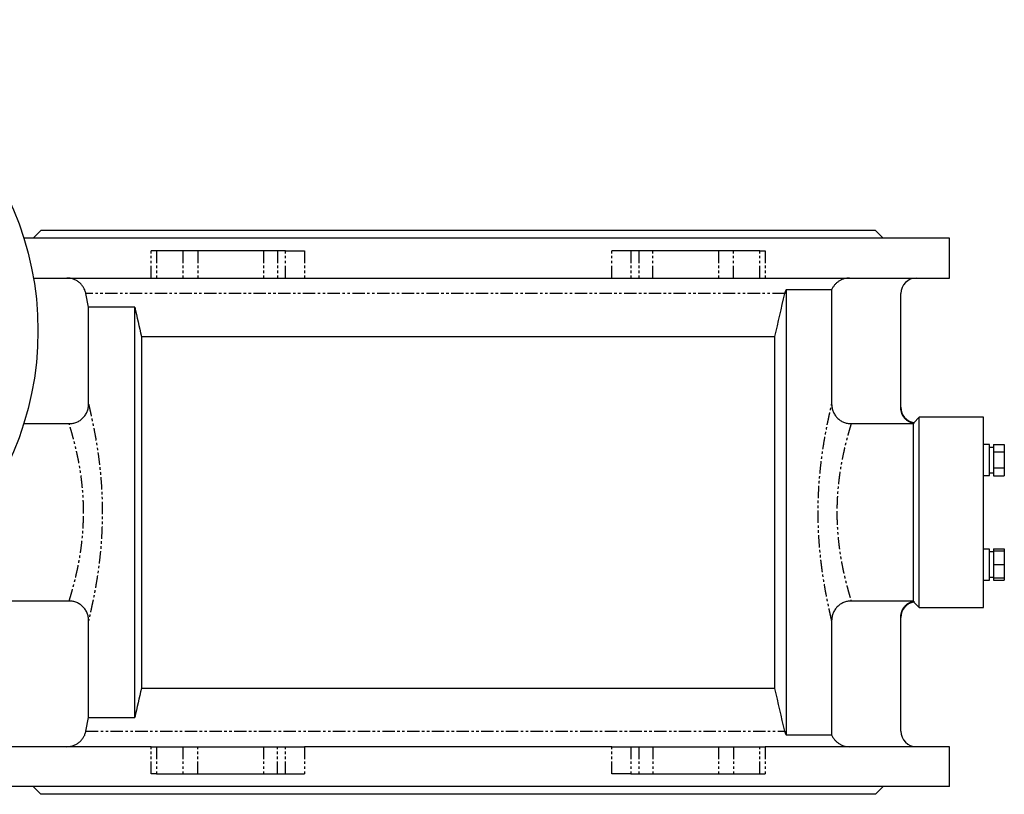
# Model space of a CAD drawing. Extents: x -986 to 320, y -88 to 956.
# Tile 2 of 4: x -675 to -169, y -88 to 310. Entities that reach past the tile are written whole.
import ezdxf

# ---------------------------------------------------------------- set-up
doc = ezdxf.new("R2010")
doc.units = 0
doc.linetypes.add('PHANTOM', pattern=[12.7, 6.35, -1.27, 1.27, -1.27, 1.27, -1.27])
doc.layers.get('0').update_dxf_attribs({"linetype": 'CONTINUOUS'})

msp = doc.modelspace()

# ---------------------------------------------------------------- linework, layer by layer
at = {"color": 7, "linetype": 'CONTINUOUS'}
for p, q in [((-197.11, 197.52), (-672.87, 197.52)), ((-664.11, 201.51), (-668.11, 197.52)), ((-235.11, 201.51), (-664.11, 201.51)), ((-231.11, 197.52), (-235.11, 201.51)), ((-197.11, 177.01), (-197.11, 197.52)), ((-604.67, 191.01), (-607.4, 191.01)), ((-591.2, 191.01), (-604.67, 191.01)), ((-583.48, 191.01), (-591.2, 191.01)), ((-549.71, 191.01), (-583.48, 191.01)), ((-542.46, 191.01), (-549.71, 191.01)), ((-538.34, 191.01), (-542.46, 191.01)), ((-538.34, 191.01), (-528.59, 191.01)), ((-360.89, 191.01), (-370.64, 191.01)), ((-356.77, 191.01), (-360.89, 191.01)), ((-349.52, 191.01), (-356.77, 191.01)), ((-315.75, 191.01), (-349.52, 191.01)), ((-308.03, 191.01), (-315.75, 191.01)), ((-294.56, 191.01), (-308.03, 191.01)), ((-294.56, 191.01), (-291.83, 191.01)), ((-667.94, 177.01), (-607.4, 177.01)), ((-607.4, 177.01), (-604.67, 177.01)), ((-604.67, 177.01), (-591.2, 177.01)), ((-591.2, 177.01), (-583.48, 177.01)), ((-583.48, 177.01), (-549.71, 177.01)), ((-549.71, 177.01), (-542.46, 177.01)), ((-542.46, 177.01), (-538.34, 177.01)), ((-538.34, 177.01), (-528.59, 177.01)), ((-528.59, 177.01), (-370.64, 177.01)), ((-370.64, 177.01), (-360.89, 177.01)), ((-360.89, 177.01), (-356.77, 177.01)), ((-356.77, 177.01), (-349.52, 177.01)), ((-349.52, 177.01), (-315.75, 177.01)), ((-315.75, 177.01), (-308.03, 177.01)), ((-308.03, 177.01), (-294.56, 177.01)), ((-294.56, 177.01), (-291.83, 177.01)), ((-291.83, 177.01), (-197.11, 177.01)), ((-639.57, 162.01), (-640.97, 168.98)), ((-257.66, 170.94), (-281.09, 170.94)), ((-281.09, 170.94), (-281.09, -57.91)), ((-257.66, 170.94), (-257.66, 112.17)), ((-222.11, 110.18), (-222.11, 169.01)), ((-615.86, 162.01), (-639.57, 162.01)), ((-639.57, 112.17), (-639.57, 162.01)), ((-615.86, -48.98), (-615.86, 162.01)), ((-612.42, 147.01), (-286.81, 147.01)), ((-612.42, 147.01), (-612.42, -33.99)), ((-286.81, -33.99), (-286.81, 147.01)), ((-672.9, 102.12), (-649.54, 102.12)), ((-247.68, 102.12), (-215.61, 102.12)), ((-215.49, 102.24), (-215.61, 102.12)), ((-215.61, 10.91), (-215.61, 102.12)), ((-212.61, 105.51), (-215.49, 102.63)), ((-215.49, 102.63), (-215.49, 102.24)), ((-179.61, 105.51), (-212.61, 105.51)), ((-212.61, 56.51), (-212.61, 105.51)), ((-179.61, 56.51), (-179.61, 105.51)), ((-176.61, 91.39), (-179.61, 91.39)), ((-176.61, 75.39), (-176.61, 91.39)), ((-174.51, 91.47), (-168.91, 91.47)), ((-174.51, 91.47), (-174.51, 87.43)), ((-168.91, 91.47), (-168.91, 87.43)), ((-174.51, 89.89), (-176.61, 89.89)), ((-168.91, 87.43), (-174.51, 87.43)), ((-174.51, 87.43), (-174.51, 79.34)), ((-168.91, 87.43), (-168.91, 79.34)), ((-176.61, 76.89), (-174.51, 76.89)), ((-174.51, 79.34), (-168.91, 79.34)), ((-174.51, 79.34), (-174.51, 75.3)), ((-168.91, 79.34), (-168.91, 75.3)), ((-179.61, 75.39), (-176.61, 75.39)), ((-174.51, 75.3), (-168.91, 75.3)), ((-212.61, 7.52), (-212.61, 56.51)), ((-179.61, 7.52), (-179.61, 56.51)), ((-176.61, 37.64), (-179.61, 37.64)), ((-176.61, 21.64), (-176.61, 37.64)), ((-174.51, 36.14), (-176.61, 36.14)), ((-174.51, 37.73), (-174.51, 36.64)), ((-174.51, 37.73), (-168.91, 37.73)), ((-174.51, 36.64), (-174.51, 29.64)), ((-174.51, 36.64), (-168.91, 36.64)), ((-168.91, 37.73), (-168.91, 36.64)), ((-168.91, 36.64), (-168.91, 29.64)), ((-174.51, 29.64), (-168.91, 29.64)), ((-174.51, 29.64), (-174.51, 22.64)), ((-168.91, 29.64), (-168.91, 22.64)), ((-179.61, 21.64), (-176.61, 21.64)), ((-176.61, 23.14), (-174.51, 23.14)), ((-168.91, 22.64), (-174.51, 22.64)), ((-174.51, 22.64), (-174.51, 21.56)), ((-174.51, 21.56), (-168.91, 21.56)), ((-168.91, 22.64), (-168.91, 21.56)), ((-649.54, 10.91), (-685.11, 10.91)), ((-215.61, 10.91), (-247.68, 10.91)), ((-215.61, 10.91), (-215.49, 10.79)), ((-215.49, 10.79), (-215.49, 10.4)), ((-215.49, 10.4), (-212.61, 7.52)), ((-212.61, 7.52), (-179.61, 7.52)), ((-639.57, -48.98), (-639.57, 0.86)), ((-257.66, 0.86), (-257.66, -57.91)), ((-222.11, -55.98), (-222.11, 2.85)), ((-286.81, -33.99), (-612.42, -33.99)), ((-640.97, -55.95), (-639.57, -48.98)), ((-639.57, -48.98), (-615.86, -48.98)), ((-281.09, -57.91), (-257.66, -57.91)), ((-607.4, -63.99), (-702.11, -63.99)), ((-607.4, -63.99), (-604.67, -63.99)), ((-604.67, -63.99), (-591.2, -63.99)), ((-591.2, -63.99), (-583.48, -63.99)), ((-583.48, -63.99), (-549.71, -63.99)), ((-549.71, -63.99), (-542.46, -63.99)), ((-542.46, -63.99), (-538.34, -63.99)), ((-538.34, -63.99), (-528.59, -63.99)), ((-370.64, -63.99), (-528.59, -63.99)), ((-370.64, -63.99), (-360.89, -63.99)), ((-360.89, -63.99), (-356.77, -63.99)), ((-356.77, -63.99), (-349.52, -63.99)), ((-349.52, -63.99), (-315.75, -63.99)), ((-315.75, -63.99), (-308.03, -63.99)), ((-308.03, -63.99), (-294.56, -63.99)), ((-294.56, -63.99), (-291.83, -63.99)), ((-197.11, -63.99), (-291.83, -63.99)), ((-197.11, -84.49), (-197.11, -63.99)), ((-604.67, -77.98), (-607.4, -77.98)), ((-604.67, -77.98), (-591.2, -77.98)), ((-591.2, -77.98), (-583.48, -77.98)), ((-583.48, -77.98), (-549.71, -77.98)), ((-549.71, -77.98), (-542.46, -77.98)), ((-542.46, -77.98), (-538.34, -77.98)), ((-538.34, -77.98), (-528.59, -77.98)), ((-360.89, -77.98), (-370.64, -77.98)), ((-360.89, -77.98), (-356.77, -77.98)), ((-356.77, -77.98), (-349.52, -77.98)), ((-349.52, -77.98), (-315.75, -77.98)), ((-315.75, -77.98), (-308.03, -77.98)), ((-308.03, -77.98), (-294.56, -77.98)), ((-294.56, -77.98), (-291.83, -77.98)), ((-197.11, -84.49), (-702.11, -84.49)), ((-668.11, -84.49), (-664.11, -88.48)), ((-235.11, -88.48), (-231.11, -84.49)), ((-235.11, -88.48), (-664.11, -88.48))]:
    msp.add_line(p, q, dxfattribs=at)
at = {"color": 8, "linetype": 'PHANTOM'}
for p, q in [((-607.4, 177.01), (-607.4, 191.01)), ((-604.67, 191.01), (-604.67, 177.01)), ((-591.2, 191.01), (-591.2, 177.01)), ((-583.48, 191.01), (-583.48, 177.01)), ((-549.71, 191.01), (-549.71, 177.01)), ((-542.46, 191.01), (-542.46, 177.01)), ((-538.34, 177.01), (-538.34, 191.01)), ((-528.59, 191.01), (-528.59, 177.01)), ((-370.64, 177.01), (-370.64, 191.01)), ((-360.89, 191.01), (-360.89, 177.01)), ((-356.77, 191.01), (-356.77, 177.01)), ((-349.52, 177.01), (-349.52, 191.01)), ((-315.75, 191.01), (-315.75, 177.01)), ((-308.03, 177.01), (-308.03, 191.01)), ((-294.56, 177.01), (-294.56, 191.01)), ((-291.83, 191.01), (-291.83, 177.01)), ((-281.78, 168.98), (-640.97, 168.98)), ((-640.97, -55.95), (-281.78, -55.95)), ((-607.4, -77.98), (-607.4, -63.99)), ((-604.67, -63.99), (-604.67, -77.98)), ((-591.2, -63.99), (-591.2, -77.98)), ((-583.48, -77.98), (-583.48, -63.99)), ((-549.71, -63.99), (-549.71, -77.98)), ((-542.46, -77.98), (-542.46, -63.99)), ((-538.34, -77.98), (-538.34, -63.99)), ((-528.59, -63.99), (-528.59, -77.98)), ((-370.64, -77.98), (-370.64, -63.99)), ((-360.89, -63.99), (-360.89, -77.98)), ((-356.77, -63.99), (-356.77, -77.98)), ((-349.52, -63.99), (-349.52, -77.98)), ((-315.75, -63.99), (-315.75, -77.98)), ((-308.03, -63.99), (-308.03, -77.98)), ((-294.56, -77.98), (-294.56, -63.99)), ((-291.83, -63.99), (-291.83, -77.98))]:
    msp.add_line(p, q, dxfattribs=at)
at = {"color": 7, "linetype": 'CONTINUOUS'}
msp.add_circle((-825.61, 149.87), 160, dxfattribs=at)
for centre, start, end in [((-214.11, 169.01), 90, 180), ((-214.11, 110.52), 180, 260.0663), ((-214.11, 2.52), 99.9337, 180), ((-214.11, -55.98), 180, 270)]:
    msp.add_arc(centre, 8, start, end, dxfattribs=at)
for points, knots in [([(-640.97, 168.98), (-641.08, 169.54), (-641.24, 170.09), (-641.65, 171.15), (-641.9, 171.67), (-642.5, 172.66), (-642.83, 173.12), (-643.58, 173.98), (-643.99, 174.39), (-644.88, 175.12), (-645.35, 175.44), (-646.1, 175.86), (-646.35, 175.99), (-646.87, 176.23), (-647.14, 176.34), (-647.95, 176.63), (-648.51, 176.77), (-649.63, 176.97), (-650.19, 177.01), (-650.77, 177.01)], [0, 0, 0, 0, 0.125, 0.125, 0.25, 0.25, 0.375, 0.375, 0.5, 0.5, 0.625, 0.625, 0.6875, 0.6875, 0.75, 0.75, 0.875, 0.875, 1, 1, 1, 1]), ([(-248.46, 177.01), (-249.44, 177.01), (-250.4, 176.87), (-251.56, 176.52), (-251.8, 176.44), (-252.25, 176.27), (-252.48, 176.18), (-253.13, 175.87), (-253.56, 175.63), (-254.37, 175.1), (-254.76, 174.8), (-255.48, 174.15), (-255.82, 173.8), (-256.44, 173.06), (-256.73, 172.66), (-257.24, 171.82), (-257.46, 171.39), (-257.66, 170.94)], [0, 0, 0, 0, 0.25, 0.25, 0.3125, 0.3125, 0.375, 0.375, 0.5, 0.5, 0.625, 0.625, 0.75, 0.75, 0.875, 0.875, 1, 1, 1, 1]), ([(-649.54, 102.12), (-648.88, 102.12), (-648.23, 102.19), (-647.27, 102.38), (-646.96, 102.46), (-646.33, 102.65), (-646.02, 102.76), (-645.11, 103.14), (-644.54, 103.45), (-643.72, 104), (-643.46, 104.2), (-642.95, 104.62), (-642.71, 104.84), (-642.02, 105.54), (-641.61, 106.04), (-641.07, 106.87), (-640.9, 107.15), (-640.59, 107.73), (-640.32, 108.32), (-640.1, 108.94), (-639.91, 109.56), (-639.83, 109.89), (-639.64, 110.86), (-639.57, 111.51), (-639.57, 112.17)], [0, 0, 0, 0, 0.125, 0.125, 0.1875, 0.1875, 0.25, 0.25, 0.375, 0.375, 0.4375, 0.4375, 0.5, 0.5, 0.625, 0.625, 0.6875, 0.6875, 0.75, 0.8125, 0.8125, 0.875, 0.875, 1, 1, 1, 1]), ([(-257.66, 112.17), (-257.66, 111.51), (-257.59, 110.86), (-257.4, 109.9), (-257.33, 109.58), (-257.14, 108.95), (-257.03, 108.64), (-256.65, 107.73), (-256.35, 107.15), (-255.63, 106.06), (-255.21, 105.54), (-254.29, 104.62), (-253.79, 104.2), (-252.98, 103.65), (-252.69, 103.47), (-252.12, 103.16), (-251.53, 102.88), (-250.91, 102.66), (-250.29, 102.47), (-249.97, 102.38), (-249, 102.19), (-248.35, 102.12), (-247.68, 102.12)], [0, 0, 0, 0, 0.125, 0.125, 0.1875, 0.1875, 0.25, 0.25, 0.375, 0.375, 0.5, 0.5, 0.625, 0.625, 0.6875, 0.6875, 0.75, 0.8125, 0.8125, 0.875, 0.875, 1, 1, 1, 1]), ([(-215.49, 102.24), (-215.96, 102.33), (-216.41, 102.45), (-217.28, 102.77), (-217.71, 102.97), (-218.52, 103.44), (-218.9, 103.71), (-219.44, 104.16), (-219.61, 104.32), (-219.94, 104.65), (-220.1, 104.83), (-220.55, 105.37), (-220.81, 105.75), (-221.16, 106.36), (-221.27, 106.56), (-221.46, 106.99), (-221.55, 107.21), (-221.79, 107.87), (-221.91, 108.32), (-222.07, 109.24), (-222.11, 109.71), (-222.11, 110.18)], [0, 0, 0, 0, 0.125, 0.125, 0.25, 0.25, 0.375, 0.375, 0.4375, 0.4375, 0.5, 0.5, 0.625, 0.625, 0.6875, 0.6875, 0.75, 0.75, 0.875, 0.875, 1, 1, 1, 1]), ([(-639.57, 0.86), (-639.57, 1.52), (-639.64, 2.17), (-639.82, 3.13), (-639.9, 3.45), (-640.09, 4.08), (-640.2, 4.39), (-640.57, 5.3), (-640.88, 5.88), (-641.6, 6.97), (-642.02, 7.49), (-642.94, 8.41), (-643.44, 8.83), (-644.25, 9.38), (-644.54, 9.56), (-645.11, 9.87), (-645.7, 10.15), (-646.31, 10.37), (-646.94, 10.56), (-647.26, 10.65), (-648.23, 10.84), (-648.88, 10.91), (-649.54, 10.91)], [0, 0, 0, 0, 0.125, 0.125, 0.1875, 0.1875, 0.25, 0.25, 0.375, 0.375, 0.5, 0.5, 0.625, 0.625, 0.6875, 0.6875, 0.75, 0.8125, 0.8125, 0.875, 0.875, 1, 1, 1, 1]), ([(-247.68, 10.91), (-248.35, 10.91), (-249, 10.84), (-249.95, 10.65), (-250.27, 10.57), (-250.9, 10.38), (-251.21, 10.27), (-252.12, 9.89), (-252.69, 9.58), (-253.5, 9.03), (-253.77, 8.83), (-254.28, 8.41), (-254.52, 8.19), (-255.21, 7.49), (-255.62, 6.99), (-256.16, 6.16), (-256.33, 5.88), (-256.64, 5.3), (-256.91, 4.71), (-257.13, 4.09), (-257.32, 3.47), (-257.4, 3.14), (-257.59, 2.17), (-257.66, 1.52), (-257.66, 0.86)], [0, 0, 0, 0, 0.125, 0.125, 0.1875, 0.1875, 0.25, 0.25, 0.375, 0.375, 0.4375, 0.4375, 0.5, 0.5, 0.625, 0.625, 0.6875, 0.6875, 0.75, 0.8125, 0.8125, 0.875, 0.875, 1, 1, 1, 1]), ([(-222.11, 2.85), (-222.11, 3.32), (-222.07, 3.79), (-221.91, 4.7), (-221.79, 5.16), (-221.47, 6.04), (-221.28, 6.47), (-220.82, 7.27), (-220.55, 7.66), (-219.95, 8.38), (-219.62, 8.72), (-219.08, 9.17), (-218.9, 9.31), (-218.52, 9.58), (-218.32, 9.71), (-217.71, 10.06), (-217.29, 10.26), (-216.41, 10.58), (-215.96, 10.7), (-215.49, 10.79)], [0, 0, 0, 0, 0.125, 0.125, 0.25, 0.25, 0.375, 0.375, 0.5, 0.5, 0.625, 0.625, 0.6875, 0.6875, 0.75, 0.75, 0.875, 0.875, 1, 1, 1, 1]), ([(-650.77, -63.99), (-650.19, -63.99), (-649.63, -63.94), (-648.5, -63.74), (-647.95, -63.6), (-646.86, -63.21), (-646.34, -62.97), (-645.35, -62.41), (-644.88, -62.08), (-643.98, -61.35), (-643.57, -60.95), (-643.02, -60.3), (-642.84, -60.08), (-642.5, -59.62), (-642.34, -59.38), (-641.9, -58.63), (-641.65, -58.12), (-641.24, -57.06), (-641.08, -56.51), (-640.97, -55.95)], [0, 0, 0, 0, 0.125, 0.125, 0.25, 0.25, 0.375, 0.375, 0.5, 0.5, 0.625, 0.625, 0.6875, 0.6875, 0.75, 0.75, 0.875, 0.875, 1, 1, 1, 1]), ([(-257.66, -57.91), (-257.27, -58.81), (-256.77, -59.64), (-255.99, -60.57), (-255.82, -60.76), (-255.48, -61.11), (-255.31, -61.28), (-254.76, -61.76), (-254.38, -62.06), (-253.57, -62.59), (-253.14, -62.83), (-252.26, -63.25), (-251.81, -63.42), (-250.88, -63.7), (-250.41, -63.81), (-249.44, -63.95), (-248.95, -63.99), (-248.46, -63.99)], [0, 0, 0, 0, 0.25, 0.25, 0.3125, 0.3125, 0.375, 0.375, 0.5, 0.5, 0.625, 0.625, 0.75, 0.75, 0.875, 0.875, 1, 1, 1, 1])]:
    msp.add_open_spline(points, degree=3, knots=knots, dxfattribs=at)
for points in [[(-286.81, 147.01), (-285.13, 154.33), (-283.45, 161.65), (-281.78, 168.98)], [(-281.09, 170.94), (-281.4, 170.31), (-281.63, 169.66), (-281.78, 168.98)], [(-615.86, 162.01), (-614.71, 157.01), (-613.57, 152.01), (-612.42, 147.01)], [(-612.42, -33.99), (-613.57, -38.98), (-614.71, -43.98), (-615.86, -48.98)], [(-281.78, -55.95), (-283.45, -48.62), (-285.13, -41.3), (-286.81, -33.99)], [(-281.78, -55.95), (-281.63, -56.63), (-281.4, -57.28), (-281.09, -57.91)]]:
    msp.add_open_spline(points, degree=3, dxfattribs=at)
at = {"color": 8, "linetype": 'PHANTOM'}
for points, knots in [([(-639.57, 112.17), (-639.57, 112.14), (-639.56, 112.08), (-639.54, 111.98), (-639.52, 111.88), (-639.49, 111.76), (-639.47, 111.63), (-639.44, 111.49), (-639.4, 111.34), (-639.37, 111.18), (-639.33, 111.02), (-639.29, 110.84), (-639.25, 110.65), (-639.21, 110.45), (-639.16, 110.24), (-639.07, 109.85), (-638.93, 109.22), (-638.72, 108.28), (-638.49, 107.24), (-638.15, 105.69), (-637.68, 103.51), (-637.06, 100.5), (-636.41, 97.14), (-635.75, 93.47), (-635.11, 89.5), (-634.5, 85.28), (-633.94, 80.83), (-633.46, 76.2), (-633.07, 71.43), (-632.78, 66.53), (-632.6, 61.55), (-632.54, 56.52), (-632.6, 51.5), (-632.78, 46.51), (-633.07, 41.6), (-633.46, 36.82), (-633.94, 32.19), (-634.49, 27.76), (-635.1, 23.54), (-635.75, 19.57), (-636.41, 15.89), (-637.06, 12.54), (-637.68, 9.53), (-638.15, 7.34), (-638.49, 5.79), (-638.72, 4.74), (-638.93, 3.8), (-639.09, 3.11), (-639.2, 2.62), (-639.28, 2.28), (-639.34, 1.96), (-639.41, 1.68), (-639.46, 1.43), (-639.51, 1.21), (-639.54, 1.02), (-639.56, 0.91), (-639.57, 0.86)], [0, 0, 0, 0, 0.004472, 0.008941, 0.013408, 0.017873, 0.022338, 0.026803, 0.03127, 0.03574, 0.040212, 0.044688, 0.049169, 0.053656, 0.05815, 0.062651, 0.078161, 0.093678, 0.109239, 0.124877, 0.156083, 0.187463, 0.218584, 0.249828, 0.281063, 0.312351, 0.343626, 0.3749, 0.406102, 0.437282, 0.468635, 0.499978, 0.531264, 0.562567, 0.593903, 0.625266, 0.656384, 0.687507, 0.718862, 0.750165, 0.781375, 0.812464, 0.843866, 0.875094, 0.890784, 0.906396, 0.921965, 0.937526, 0.945375, 0.953204, 0.961016, 0.968817, 0.976612, 0.984404, 0.992198, 1, 1, 1, 1]), ([(-257.66, 0.86), (-257.66, 0.89), (-257.67, 0.95), (-257.69, 1.05), (-257.71, 1.15), (-257.74, 1.27), (-257.76, 1.4), (-257.79, 1.54), (-257.82, 1.69), (-257.86, 1.85), (-257.89, 2.01), (-257.93, 2.19), (-257.97, 2.38), (-258.02, 2.58), (-258.06, 2.79), (-258.15, 3.18), (-258.29, 3.81), (-258.5, 4.74), (-258.73, 5.79), (-259.07, 7.33), (-259.53, 9.52), (-260.15, 12.53), (-260.79, 15.88), (-261.44, 19.56), (-262.08, 23.52), (-262.68, 27.74), (-263.23, 32.19), (-263.71, 36.82), (-264.1, 41.6), (-264.39, 46.5), (-264.56, 51.48), (-264.62, 56.51), (-264.56, 61.53), (-264.39, 66.52), (-264.1, 71.43), (-263.71, 76.22), (-263.23, 80.84), (-262.68, 85.28), (-262.08, 89.5), (-261.44, 93.47), (-260.79, 97.14), (-260.15, 100.5), (-259.53, 103.51), (-259.07, 105.7), (-258.73, 107.24), (-258.5, 108.29), (-258.29, 109.23), (-258.13, 109.92), (-258.03, 110.41), (-257.95, 110.75), (-257.88, 111.07), (-257.82, 111.35), (-257.77, 111.6), (-257.72, 111.82), (-257.68, 112.02), (-257.67, 112.12), (-257.66, 112.17)], [0, 0, 0, 0, 0.004472, 0.008941, 0.013408, 0.017873, 0.022338, 0.026803, 0.03127, 0.035739, 0.040211, 0.044687, 0.049168, 0.053655, 0.058148, 0.062649, 0.078161, 0.09368, 0.109241, 0.124881, 0.156085, 0.187461, 0.218586, 0.249833, 0.281064, 0.312349, 0.343625, 0.374902, 0.406101, 0.437279, 0.468634, 0.49998, 0.531269, 0.562573, 0.59391, 0.625272, 0.656391, 0.687513, 0.718868, 0.75017, 0.78138, 0.81247, 0.843868, 0.875096, 0.890786, 0.906399, 0.921969, 0.937532, 0.945381, 0.953208, 0.96102, 0.96882, 0.976613, 0.984404, 0.992199, 1, 1, 1, 1]), ([(-642.19, 56.51), (-642.19, 56.73), (-642.19, 57.15), (-642.19, 57.79), (-642.2, 58.43), (-642.21, 59.07), (-642.22, 59.71), (-642.24, 60.35), (-642.26, 60.99), (-642.28, 61.63), (-642.31, 62.27), (-642.34, 62.91), (-642.37, 63.55), (-642.4, 64.19), (-642.51, 65.95), (-642.73, 68.86), (-643.14, 72.75), (-643.66, 76.58), (-644.24, 80.22), (-644.89, 83.7), (-645.45, 86.38), (-645.9, 88.41), (-646.24, 89.86), (-646.58, 91.24), (-647.03, 93.05), (-647.56, 95.05), (-648.14, 97.18), (-648.64, 98.92), (-648.96, 100.02), (-649.14, 100.66), (-649.23, 100.98), (-649.32, 101.27), (-649.39, 101.53), (-649.45, 101.76), (-649.5, 101.96), (-649.53, 102.07), (-649.54, 102.12)], [0, 0, 0, 0, 0.009535, 0.019089, 0.028661, 0.038252, 0.047862, 0.057491, 0.067139, 0.076807, 0.086494, 0.096202, 0.105929, 0.115677, 0.125446, 0.186499, 0.250164, 0.310001, 0.375241, 0.437535, 0.500293, 0.531574, 0.562856, 0.59396, 0.625072, 0.691546, 0.750233, 0.814317, 0.874734, 0.893056, 0.911234, 0.929269, 0.947162, 0.964914, 0.982526, 1, 1, 1, 1]), ([(-247.68, 102.12), (-247.69, 102.09), (-247.71, 102.03), (-247.73, 101.93), (-247.76, 101.81), (-247.8, 101.69), (-247.83, 101.55), (-247.87, 101.41), (-247.92, 101.25), (-247.96, 101.08), (-248.01, 100.9), (-248.07, 100.71), (-248.12, 100.51), (-248.28, 99.97), (-248.58, 98.92), (-249.07, 97.18), (-249.65, 95.05), (-250.28, 92.64), (-250.85, 90.33), (-251.29, 88.4), (-251.76, 86.3), (-252.31, 83.61), (-252.95, 80.12), (-253.51, 76.59), (-254.02, 72.76), (-254.43, 68.87), (-254.66, 65.76), (-254.78, 63.63), (-254.84, 62.44), (-254.89, 61.25), (-254.92, 60.06), (-254.95, 58.88), (-254.96, 57.7), (-254.97, 56.91), (-254.97, 56.51)], [0, 0, 0, 0, 0.010161, 0.020369, 0.030624, 0.040927, 0.051277, 0.061674, 0.07212, 0.082613, 0.093155, 0.103746, 0.114385, 0.125074, 0.185611, 0.24983, 0.308558, 0.3751, 0.437448, 0.46857, 0.499695, 0.567308, 0.625002, 0.689879, 0.749416, 0.81343, 0.874809, 0.892895, 0.910912, 0.928861, 0.946743, 0.964559, 0.982311, 1, 1, 1, 1]), ([(-649.54, 10.91), (-649.54, 10.94), (-649.52, 11), (-649.49, 11.1), (-649.46, 11.22), (-649.43, 11.34), (-649.39, 11.48), (-649.35, 11.62), (-649.31, 11.78), (-649.26, 11.95), (-649.21, 12.13), (-649.16, 12.32), (-649.1, 12.52), (-648.94, 13.06), (-648.64, 14.11), (-648.14, 15.85), (-647.56, 17.98), (-646.92, 20.39), (-646.35, 22.7), (-645.9, 24.63), (-645.43, 26.73), (-644.87, 29.42), (-644.22, 32.91), (-643.66, 36.44), (-643.14, 40.27), (-642.73, 44.16), (-642.49, 47.27), (-642.37, 49.4), (-642.32, 50.59), (-642.27, 51.78), (-642.23, 52.96), (-642.21, 54.15), (-642.19, 55.33), (-642.19, 56.12), (-642.19, 56.51)], [0, 0, 0, 0, 0.010162, 0.020371, 0.030627, 0.04093, 0.05128, 0.061679, 0.072125, 0.082619, 0.093162, 0.103754, 0.114394, 0.125084, 0.185618, 0.249833, 0.308567, 0.37511, 0.437453, 0.468577, 0.499703, 0.567327, 0.625012, 0.689894, 0.749427, 0.813443, 0.874818, 0.892904, 0.91092, 0.928868, 0.946748, 0.964563, 0.982313, 1, 1, 1, 1]), ([(-254.97, 56.51), (-254.97, 56.29), (-254.97, 55.83), (-254.96, 55.14), (-254.95, 54.44), (-254.94, 53.75), (-254.92, 53.06), (-254.9, 52.36), (-254.88, 51.67), (-254.85, 50.98), (-254.82, 50.28), (-254.79, 49.59), (-254.75, 48.89), (-254.65, 47.1), (-254.43, 44.17), (-254.02, 40.28), (-253.51, 36.45), (-252.94, 32.81), (-252.29, 29.33), (-251.74, 26.65), (-251.29, 24.62), (-250.96, 23.17), (-250.62, 21.79), (-250.18, 19.98), (-249.65, 17.98), (-249.07, 15.85), (-248.58, 14.11), (-248.26, 13.01), (-248.08, 12.37), (-247.99, 12.05), (-247.91, 11.76), (-247.84, 11.5), (-247.78, 11.27), (-247.72, 11.07), (-247.7, 10.96), (-247.68, 10.91)], [0, 0, 0, 0, 0.010332, 0.020686, 0.031061, 0.041458, 0.051878, 0.06232, 0.072785, 0.083272, 0.093783, 0.104318, 0.114876, 0.125458, 0.186508, 0.250164, 0.31001, 0.375251, 0.437539, 0.500287, 0.531574, 0.562863, 0.593968, 0.62508, 0.69155, 0.750229, 0.81432, 0.874743, 0.893063, 0.91124, 0.929273, 0.947165, 0.964916, 0.982527, 1, 1, 1, 1])]:
    msp.add_open_spline(points, degree=3, knots=knots, dxfattribs=at)

doc.saveas('drawing.dxf')
